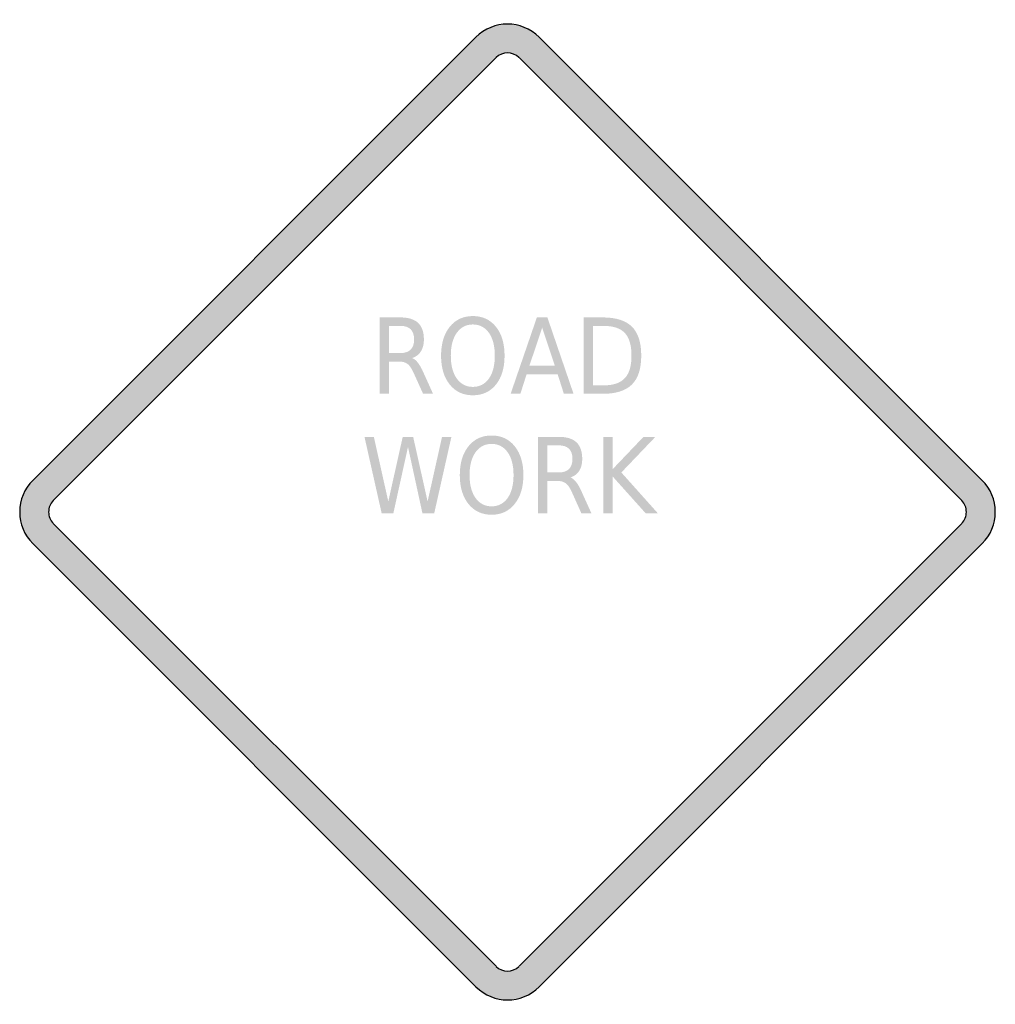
# Model space of a CAD drawing. Header units: inches. Extents: x -0.5 to 0.5, y -0.5 to 0.5.
import ezdxf

# ---------------------------------------------------------------- set-up
doc = ezdxf.new("R2010")
doc.units = ezdxf.units.IN
doc.header["$MEASUREMENT"] = 0

msp = doc.modelspace()

# ---------------------------------------------------------------- hatches: boundary and pattern name
h = msp.add_hatch(color=7)
h.paths.add_polyline_path([(0.0323, 0.4867), (0.4865, 0.0323), (0.4905, 0.0278), (0.4939, 0.0228), (0.4965, 0.0175), (0.4984, 0.012), (0.4995, 0.006), (0.5, 0), (0.4995, -0.006), (0.4984, -0.0118), (0.4965, -0.0175), (0.4939, -0.0228), (0.4905, -0.0278), (0.4865, -0.0323), (0.0323, -0.4867), (0.0278, -0.4907), (0.0227, -0.494), (0.0173, -0.4967), (0.0117, -0.4985), (0.006, -0.4997), (0.0002, -0.5), (-0.0057, -0.4997), (-0.0115, -0.4985), (-0.0172, -0.4967), (-0.0225, -0.494), (-0.0275, -0.4907), (-0.0323, -0.4867), (-0.4867, -0.0322), (-0.4905, -0.0278), (-0.4939, -0.0228), (-0.4965, -0.0175), (-0.4984, -0.0118), (-0.4995, -0.006), (-0.5, 0), (-0.4995, 0.006), (-0.4984, 0.012), (-0.4965, 0.0175), (-0.4939, 0.0228), (-0.4905, 0.0278), (-0.4867, 0.0323), (-0.0323, 0.4867), (-0.0277, 0.4907), (-0.0227, 0.494), (-0.0172, 0.4967), (-0.0117, 0.4985), (-0.0058, 0.4997), (0, 0.5), (0.0058, 0.4997), (0.0117, 0.4985), (0.0172, 0.4967), (0.0227, 0.494), (0.0277, 0.4907), (0.0323, 0.4867)])
h.paths.add_polyline_path([(0.0117, 0.4657), (0.4655, 0.0117), (0.467, 0.0102), (0.4682, 0.0083), (0.4692, 0.0063), (0.4699, 0.0043), (0.4704, 0.0022), (0.4704, 0), (0.4704, -0.0022), (0.4699, -0.0042), (0.4692, -0.0063), (0.4682, -0.0082), (0.467, -0.01), (0.4655, -0.0117), (0.0117, -0.4655), (0.0082, -0.4682), (0.0042, -0.4699), (0, -0.4704), (-0.0042, -0.4699), (-0.0082, -0.4682), (-0.0117, -0.4655), (-0.4655, -0.0117), (-0.467, -0.01), (-0.4682, -0.0082), (-0.4692, -0.0063), (-0.4699, -0.0042), (-0.4704, -0.0022), (-0.4704, 0), (-0.4704, 0.0022), (-0.4699, 0.0043), (-0.4692, 0.0063), (-0.4682, 0.0083), (-0.467, 0.0102), (-0.4655, 0.0117), (-0.0117, 0.4655), (-0.0082, 0.4684), (-0.0042, 0.4699), (0, 0.4705), (0.0042, 0.4699), (0.0082, 0.4684), (0.0117, 0.4657)], flags=0)
h = msp.add_hatch(color=7)
edge = h.paths.add_edge_path()
edge.add_spline(control_points=[(-0.0978, 0.1578), (-0.0957, 0.157), (-0.0937, 0.1554), (-0.0918, 0.1529), (-0.0899, 0.1504), (-0.0879, 0.1469), (-0.086, 0.1425)], knot_values=[0, 0, 0, 0, 1, 1, 1, 2, 2, 2, 2], degree=3, periodic=0)
edge.add_line((-0.086, 0.1425), (-0.0763, 0.1211))
edge.add_line((-0.0763, 0.1211), (-0.0865, 0.1211))
edge.add_line((-0.0865, 0.1211), (-0.0956, 0.1412))
edge.add_spline(control_points=[(-0.0956, 0.1412), (-0.0979, 0.1464), (-0.1001, 0.1499), (-0.1023, 0.1516), (-0.1045, 0.1533), (-0.1075, 0.1542), (-0.1112, 0.1542)], knot_values=[0, 0, 0, 0, 1, 1, 1, 2, 2, 2, 2], degree=3, periodic=0)
edge.add_line((-0.1112, 0.1542), (-0.1216, 0.1542))
edge.add_line((-0.1216, 0.1542), (-0.1216, 0.1211))
edge.add_line((-0.1216, 0.1211), (-0.1311, 0.1211))
edge.add_line((-0.1311, 0.1211), (-0.1311, 0.1994))
edge.add_line((-0.1311, 0.1994), (-0.1097, 0.1994))
edge.add_spline(control_points=[(-0.1097, 0.1994), (-0.1016, 0.1994), (-0.0956, 0.1975), (-0.0916, 0.1938), (-0.0877, 0.19), (-0.0857, 0.1844), (-0.0857, 0.1768), (-0.0857, 0.1719), (-0.0867, 0.1678), (-0.0888, 0.1646), (-0.0908, 0.1613), (-0.0938, 0.1591), (-0.0978, 0.1578)], knot_values=[0, 0, 0, 0, 1, 1, 1, 2, 2, 2, 3, 3, 3, 4, 4, 4, 4], degree=3, periodic=0)
edge = h.paths.add_edge_path(flags=0)
edge.add_line((-0.1216, 0.1907), (-0.1216, 0.1629))
edge.add_line((-0.1216, 0.1629), (-0.1097, 0.1629))
edge.add_spline(control_points=[(-0.1097, 0.1629), (-0.105, 0.1629), (-0.1016, 0.1641), (-0.0992, 0.1664), (-0.0969, 0.1688), (-0.0957, 0.1723), (-0.0957, 0.1768), (-0.0957, 0.1814), (-0.0969, 0.1849), (-0.0992, 0.1872), (-0.1016, 0.1895), (-0.105, 0.1907), (-0.1097, 0.1907)], knot_values=[0, 0, 0, 0, 1, 1, 1, 2, 2, 2, 3, 3, 3, 4, 4, 4, 4], degree=3, periodic=0)
edge.add_line((-0.1097, 0.1907), (-0.1216, 0.1907))
h = msp.add_hatch(color=7)
edge = h.paths.add_edge_path()
edge.add_spline(control_points=[(-0.0355, 0.2008), (-0.0256, 0.2008), (-0.0177, 0.1971), (-0.0118, 0.1898), (-0.0059, 0.1824), (-0.003, 0.1725), (-0.003, 0.1602), (-0.003, 0.1478), (-0.0059, 0.138), (-0.0118, 0.1306), (-0.0177, 0.1233), (-0.0256, 0.1196), (-0.0355, 0.1196), (-0.0454, 0.1196), (-0.0533, 0.1233), (-0.0592, 0.1306), (-0.0651, 0.138), (-0.0681, 0.1478), (-0.0681, 0.1602), (-0.0681, 0.1725), (-0.0651, 0.1824), (-0.0592, 0.1898), (-0.0533, 0.1971), (-0.0454, 0.2008), (-0.0355, 0.2008)], knot_values=[0, 0, 0, 0, 1, 1, 1, 2, 2, 2, 3, 3, 3, 4, 4, 4, 5, 5, 5, 6, 6, 6, 7, 7, 7, 8, 8, 8, 8], degree=3, periodic=0)
edge = h.paths.add_edge_path(flags=0)
edge.add_spline(control_points=[(-0.0355, 0.1922), (-0.0424, 0.1922), (-0.0479, 0.1893), (-0.052, 0.1836), (-0.0561, 0.1779), (-0.0581, 0.1701), (-0.0581, 0.1602), (-0.0581, 0.1503), (-0.0561, 0.1425), (-0.052, 0.1368), (-0.0479, 0.1311), (-0.0424, 0.1282), (-0.0355, 0.1282), (-0.0286, 0.1282), (-0.0231, 0.1311), (-0.019, 0.1368), (-0.015, 0.1425), (-0.013, 0.1503), (-0.013, 0.1602), (-0.013, 0.1701), (-0.015, 0.1779), (-0.019, 0.1836), (-0.0231, 0.1893), (-0.0286, 0.1922), (-0.0355, 0.1922)], knot_values=[0, 0, 0, 0, 1, 1, 1, 2, 2, 2, 3, 3, 3, 4, 4, 4, 5, 5, 5, 6, 6, 6, 7, 7, 7, 8, 8, 8, 8], degree=3, periodic=0)
h = msp.add_hatch(color=7)
h.paths.add_polyline_path([(0.0301, 0.1994), (0.0409, 0.1994), (0.0677, 0.1211), (0.0578, 0.1211), (0.0514, 0.1412), (0.0196, 0.1412), (0.0132, 0.1211), (0.0032, 0.1211), (0.0301, 0.1994)])
h.paths.add_polyline_path([(0.0355, 0.1889), (0.0225, 0.15), (0.0485, 0.15), (0.0355, 0.1889)], flags=0)
h = msp.add_hatch(color=7)
edge = h.paths.add_edge_path()
edge.add_line((0.078, 0.1994), (0.0975, 0.1994))
edge.add_spline(control_points=[(0.0975, 0.1994), (0.1112, 0.1994), (0.1212, 0.1962), (0.1276, 0.1899), (0.1339, 0.1836), (0.1371, 0.1737), (0.1371, 0.1603), (0.1371, 0.1468), (0.1339, 0.1369), (0.1275, 0.1306), (0.1211, 0.1243), (0.1111, 0.1211), (0.0975, 0.1211)], knot_values=[0, 0, 0, 0, 1, 1, 1, 2, 2, 2, 3, 3, 3, 4, 4, 4, 4], degree=3, periodic=0)
edge.add_line((0.0975, 0.1211), (0.078, 0.1211))
edge.add_line((0.078, 0.1211), (0.078, 0.1994))
edge = h.paths.add_edge_path(flags=0)
edge.add_line((0.0875, 0.1907), (0.0875, 0.1298))
edge.add_line((0.0875, 0.1298), (0.099, 0.1298))
edge.add_spline(control_points=[(0.099, 0.1298), (0.1087, 0.1298), (0.1158, 0.1323), (0.1203, 0.1372), (0.1249, 0.1421), (0.1271, 0.1498), (0.1271, 0.1603), (0.1271, 0.1708), (0.1249, 0.1785), (0.1203, 0.1834), (0.1158, 0.1882), (0.1087, 0.1907), (0.099, 0.1907)], knot_values=[0, 0, 0, 0, 1, 1, 1, 2, 2, 2, 3, 3, 3, 4, 4, 4, 4], degree=3, periodic=0)
edge.add_line((0.099, 0.1907), (0.0875, 0.1907))
for points in [[(-0.1466, 0.077), (-0.137, 0.077), (-0.1222, 0.0108), (-0.1074, 0.077), (-0.0967, 0.077), (-0.0819, 0.0108), (-0.0671, 0.077), (-0.0575, 0.077), (-0.0751, -0.0013), (-0.0872, -0.0013), (-0.102, 0.0667), (-0.117, -0.0013), (-0.129, -0.0013), (-0.1466, 0.077)], [(0.0982, 0.077), (0.1078, 0.077), (0.1078, 0.0439), (0.1394, 0.077), (0.1516, 0.077), (0.1167, 0.0405), (0.1541, -0.0013), (0.1416, -0.0013), (0.1078, 0.0364), (0.1078, -0.0013), (0.0982, -0.0013), (0.0982, 0.077)]]:
    msp.add_hatch(color=7).paths.add_polyline_path(points)
h = msp.add_hatch(color=7)
edge = h.paths.add_edge_path()
edge.add_spline(control_points=[(-0.0163, 0.0784), (-0.0064, 0.0784), (0.0015, 0.0747), (0.0074, 0.0674), (0.0133, 0.06), (0.0163, 0.0502), (0.0163, 0.0378), (0.0163, 0.0255), (0.0133, 0.0156), (0.0074, 0.0083), (0.0015, 0.0009), (-0.0064, -0.0028), (-0.0163, -0.0028), (-0.0262, -0.0028), (-0.0341, 0.0009), (-0.04, 0.0082), (-0.0459, 0.0156), (-0.0489, 0.0254), (-0.0489, 0.0378), (-0.0489, 0.0502), (-0.0459, 0.06), (-0.04, 0.0674), (-0.0341, 0.0747), (-0.0262, 0.0784), (-0.0163, 0.0784)], knot_values=[0, 0, 0, 0, 1, 1, 1, 2, 2, 2, 3, 3, 3, 4, 4, 4, 5, 5, 5, 6, 6, 6, 7, 7, 7, 8, 8, 8, 8], degree=3, periodic=0)
edge = h.paths.add_edge_path(flags=0)
edge.add_spline(control_points=[(-0.0163, 0.0698), (-0.0232, 0.0698), (-0.0287, 0.0669), (-0.0328, 0.0612), (-0.0368, 0.0555), (-0.0389, 0.0477), (-0.0389, 0.0378), (-0.0389, 0.0279), (-0.0368, 0.0201), (-0.0328, 0.0144), (-0.0287, 0.0087), (-0.0232, 0.0058), (-0.0163, 0.0058), (-0.0094, 0.0058), (-0.0039, 0.0087), (0.0002, 0.0144), (0.0042, 0.0201), (0.0062, 0.0279), (0.0062, 0.0378), (0.0062, 0.0477), (0.0042, 0.0555), (0.0002, 0.0612), (-0.0039, 0.0669), (-0.0094, 0.0698), (-0.0163, 0.0698)], knot_values=[0, 0, 0, 0, 1, 1, 1, 2, 2, 2, 3, 3, 3, 4, 4, 4, 5, 5, 5, 6, 6, 6, 7, 7, 7, 8, 8, 8, 8], degree=3, periodic=0)
h = msp.add_hatch(color=7)
edge = h.paths.add_edge_path()
edge.add_spline(control_points=[(0.0645, 0.0354), (0.0666, 0.0347), (0.0686, 0.033), (0.0705, 0.0305), (0.0724, 0.028), (0.0744, 0.0245), (0.0763, 0.0201)], knot_values=[0, 0, 0, 0, 1, 1, 1, 2, 2, 2, 2], degree=3, periodic=0)
edge.add_line((0.0763, 0.0201), (0.086, -0.0013))
edge.add_line((0.086, -0.0013), (0.0757, -0.0013))
edge.add_line((0.0757, -0.0013), (0.0667, 0.0188))
edge.add_spline(control_points=[(0.0667, 0.0188), (0.0644, 0.0241), (0.0622, 0.0275), (0.06, 0.0292), (0.0578, 0.031), (0.0548, 0.0318), (0.0511, 0.0318)], knot_values=[0, 0, 0, 0, 1, 1, 1, 2, 2, 2, 2], degree=3, periodic=0)
edge.add_line((0.0511, 0.0318), (0.0407, 0.0318))
edge.add_line((0.0407, 0.0318), (0.0407, -0.0013))
edge.add_line((0.0407, -0.0013), (0.0311, -0.0013))
edge.add_line((0.0311, -0.0013), (0.0311, 0.077))
edge.add_line((0.0311, 0.077), (0.0526, 0.077))
edge.add_spline(control_points=[(0.0526, 0.077), (0.0607, 0.077), (0.0667, 0.0751), (0.0707, 0.0714), (0.0746, 0.0676), (0.0766, 0.062), (0.0766, 0.0545), (0.0766, 0.0495), (0.0756, 0.0454), (0.0735, 0.0422), (0.0715, 0.0389), (0.0685, 0.0367), (0.0645, 0.0354)], knot_values=[0, 0, 0, 0, 1, 1, 1, 2, 2, 2, 3, 3, 3, 4, 4, 4, 4], degree=3, periodic=0)
edge = h.paths.add_edge_path(flags=0)
edge.add_line((0.0407, 0.0683), (0.0407, 0.0405))
edge.add_line((0.0407, 0.0405), (0.0526, 0.0405))
edge.add_spline(control_points=[(0.0526, 0.0405), (0.0572, 0.0405), (0.0607, 0.0417), (0.0631, 0.044), (0.0654, 0.0464), (0.0666, 0.0499), (0.0666, 0.0545), (0.0666, 0.059), (0.0654, 0.0625), (0.0631, 0.0648), (0.0607, 0.0671), (0.0572, 0.0683), (0.0526, 0.0683)], knot_values=[0, 0, 0, 0, 1, 1, 1, 2, 2, 2, 3, 3, 3, 4, 4, 4, 4], degree=3, periodic=0)
edge.add_line((0.0526, 0.0683), (0.0407, 0.0683))

# ---------------------------------------------------------------- linework, layer by layer
at = {"color": 7}
for p, q in [((-0.4867, 0.0323), (-0.0323, 0.4867)), ((0.0323, 0.4867), (0.4867, 0.0323)), ((-0.4656, 0.0118), (-0.0117, 0.4656)), ((0.0118, 0.4656), (0.4656, 0.0118)), ((-0.0117, -0.4655), (-0.4656, -0.0117)), ((0.4656, -0.0117), (0.0118, -0.4655)), ((-0.0323, -0.4866), (-0.4867, -0.0322)), ((0.4867, -0.0322), (0.0323, -0.4866))]:
    msp.add_line(p, q, dxfattribs=at)
for points in [[(0.0324, 0.4866), (0.0145, 0.5045), (-0.0145, 0.5045), (-0.0324, 0.4866)], [(0.0117, 0.4656), (0.0052, 0.4721), (-0.0052, 0.4721), (-0.0117, 0.4656)], [(-0.0117, -0.4656), (-0.0052, -0.472), (0.0052, -0.472), (0.0117, -0.4656)], [(-0.0323, -0.4866), (-0.0144, -0.5045), (0.0146, -0.5045), (0.0325, -0.4866)]]:
    msp.add_open_spline(points, degree=3, dxfattribs=at)
for points in [[(-0.4866, 0.0324), (-0.4952, 0.0238), (-0.5, 0.0122), (-0.5, 0), (-0.5, -0.0121), (-0.4952, -0.0238), (-0.4866, -0.0323)], [(0.4866, -0.0323), (0.4952, -0.0238), (0.5, -0.0121), (0.5, 0), (0.5, 0.0122), (0.4952, 0.0238), (0.4866, 0.0324)], [(-0.4656, 0.0117), (-0.4687, 0.0086), (-0.4704, 0.0044), (-0.4704, 0), (-0.4704, -0.0043), (-0.4687, -0.0085), (-0.4656, -0.0116)], [(0.4656, -0.0116), (0.4687, -0.0085), (0.4704, -0.0043), (0.4704, 0), (0.4704, 0.0044), (0.4687, 0.0086), (0.4656, 0.0117)]]:
    msp.add_open_spline(points, degree=3, knots=[0, 0, 0, 0, 1, 1, 1, 2, 2, 2, 2], dxfattribs=at)

doc.saveas('drawing.dxf')
